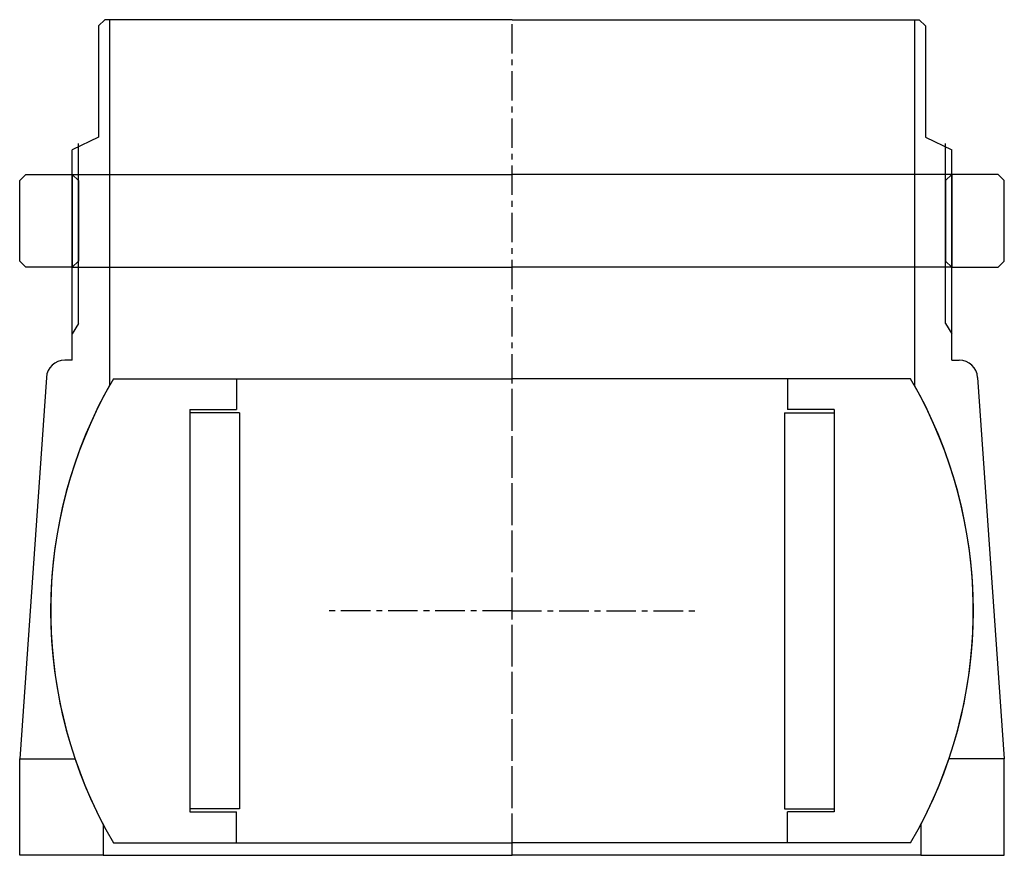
# Model space of a CAD drawing. Header units: millimetres. Extents: x -80 to 79, y 0 to 135.
import ezdxf

# ---------------------------------------------------------------- set-up
doc = ezdxf.new("R2010")
doc.units = ezdxf.units.MM
doc.header["$LTSCALE"] = 0.15
doc.header["$MEASUREMENT"] = 0
doc.linetypes.add('CENTER', pattern=[50.8, 31.75, -6.35, 6.35, -6.35])
doc.layers.get('0').update_dxf_attribs({"linetype": 'CONTINUOUS'})
doc.layers.add('CENTER', color=1, linetype='CENTER')

# ---------------------------------------------------------------- blocks, each defined once
blk = doc.blocks.new('Ball-149-88')
for p, q in [((-64.37, 37.5), (0, 37.5)), ((-44.5, 37.5), (-44.5, 32.5)), ((64.37, 37.5), (0, 37.5)), ((44.5, 37.5), (44.5, 32.5)), ((-52, 32.5), (-52, -32.5)), ((-52, 32.5), (-44.5, 32.5)), ((-44, 32), (-52, 32)), ((-44, 32), (-44, -32)), ((44, 32), (44, -32)), ((44, 32), (52, 32)), ((52, 32.5), (44.5, 32.5)), ((52, 32.5), (52, -32.5)), ((-44, -32), (-52, -32)), ((-52, -32.5), (-44.5, -32.5)), ((-44.5, -37.5), (-44.5, -32.5)), ((44, -32), (52, -32)), ((52, -32.5), (44.5, -32.5)), ((44.5, -37.5), (44.5, -32.5)), ((-64.37, -37.5), (0, -37.5)), ((64.37, -37.5), (0, -37.5))]:
    blk.add_line(p, q)
for start, end in [(149.7777, 210.2223), (329.7777, 30.2223)]:
    blk.add_arc((0, 0), 74.5, start, end)
at = {"layer": 'CENTER'}
for p, q in [((0, -37.5), (0, 37.5)), ((0, 0), (-30, 0)), ((0, 0), (30, 0))]:
    blk.add_line(p, q, dxfattribs=at)
blk = doc.blocks.new('5BT-159-149-nut')
for p, q in [((-78.5, 15), (-79.5, 14)), ((-78.5, 15), (-71, 15)), ((-71, 15), (0, 15)), ((-71, 15), (-71, 0)), ((-71, 15), (-70, 14)), ((71, 15), (0, 15)), ((71, 15), (70, 14)), ((71, 15), (71, 0)), ((78.5, 15), (71, 15)), ((78.5, 15), (79.5, 14)), ((-79.5, 1), (-79.5, 14)), ((-70, 14), (-70, 1)), ((70, 14), (70, 1)), ((79.5, 1), (79.5, 14)), ((-78.5, 0), (-79.5, 1)), ((-71, 0), (-78.5, 0)), ((-70, 1), (-71, 0)), ((-71, 0), (0, 0)), ((71, 0), (0, 0)), ((70, 1), (71, 0)), ((71, 0), (78.5, 0)), ((78.5, 0), (79.5, 1))]:
    blk.add_line(p, q)
blk = doc.blocks.new('5BT-159-149-house')
for p, q in [((-65.75, 95.5), (-66.75, 94.5)), ((-65, 95.5), (-65.75, 95.5)), ((-65, 95.5), (-65, 36.4)), ((0, 95.5), (-65, 95.5)), ((0, 95.5), (65, 95.5)), ((65, 95.5), (65, 36.4)), ((65, 95.5), (65.75, 95.5)), ((65.75, 95.5), (66.75, 94.5)), ((-66.75, 94.5), (-66.75, 76.5)), ((66.75, 94.5), (66.75, 76.5)), ((-66.75, 76.5), (-71, 74.5)), ((66.75, 76.5), (71, 74.5)), ((-70, 46.43), (-70, 75.5)), ((70, 46.43), (70, 75.5)), ((-71, 40.5), (-71, 74.5)), ((71, 40.5), (71, 74.5)), ((-70, 46.43), (-71, 44.74)), ((70, 46.43), (71, 44.74)), ((-71, 40.5), (-72.2, 40.5)), ((71, 40.5), (72.2, 40.5)), ((-75.19, 37.69), (-79.5, -23.9)), ((75.19, 37.69), (79.5, -23.9)), ((-79.5, -39.5), (-79.5, -23.9)), ((-79.5, -23.9), (-70.56, -23.9)), ((79.5, -23.9), (70.56, -23.9)), ((79.5, -39.5), (79.5, -23.9)), ((-66, -34.56), (-66, -39.5)), ((66, -34.56), (66, -39.5)), ((-66, -39.5), (-79.5, -39.5)), ((-66, -39.5), (0, -39.5)), ((66, -39.5), (0, -39.5)), ((66, -39.5), (79.5, -39.5))]:
    blk.add_line(p, q)
for centre, radius, start, end in [((-72.2, 37.5), 3, 89.9974, 176.3089), ((72.2, 37.5), 3, 3.6911, 90.0026), ((0, 0), 74.5, 150.7485, 207.6368), ((0, 0), 74.5, 332.3632, 29.2515)]:
    blk.add_arc(centre, radius, start, end)
at = {"layer": 'CENTER'}
blk.add_line((0, -39.5), (0, 95.5), dxfattribs=at)

msp = doc.modelspace()

# ---------------------------------------------------------------- block references
for name, p in [('5BT-159-149-house', (0, 39.5)), ('5BT-159-149-nut', (0, 95)), ('Ball-149-88', (0, 39.5))]:
    msp.add_blockref(name, p)

doc.saveas('drawing.dxf')
